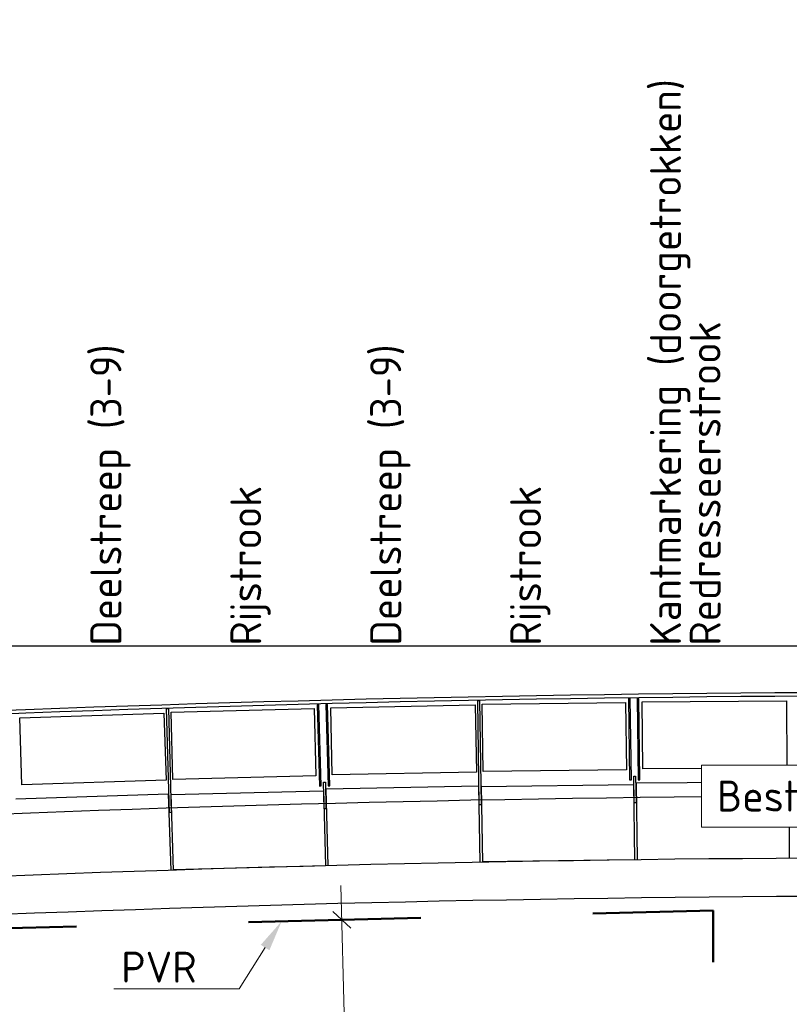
# Model space of a CAD drawing. Header units: metres. Extents: x 169741 to 171424, y 393147 to 407066.
# Tile 4 of 59: x 170516 to 170525, y 393438 to 393450. Entities that reach past the tile are written whole.
import ezdxf
from ezdxf import colors
from ezdxf.entities.mleader import LeaderData, LeaderLine
from ezdxf.math import Vec2, Vec3

# ---------------------------------------------------------------- set-up
doc = ezdxf.new("R2010")
doc.units = ezdxf.units.M
doc.linetypes.add('NLCS-HIDDEN', pattern=[4, 2, -2])
doc.layers.get('0').update_dxf_attribs({"lineweight": 25})
doc.layers.get('Defpoints').update_dxf_attribs({"color": 211})
for name, color, linetype, lineweight in [('B-WE-IE-BALUSTRADE-GD', 7, 'Continuous', 25), ('B-WE-IE-LEUNING-GD', 220, 'Continuous', 25), ('B-WE-KW-KUNSTWERK-S', 252, 'Continuous', 25), ('B-WE-KW-KUNSTWERK_BRUG_FIETSBRUG-GD', 170, 'Continuous', 25), ('B-WE-KW-KUNSTWERK_RANDELEMENT-GD', 170, 'Continuous', 25), ('B-WE-VH-VERHARDING-GD', 252, 'Continuous', 25), ('N-WE-VW-PVR-GD', 10, 'NLCS-HIDDEN', 50), ('X-XX-AL-AANKLEDING-T18-200', 7, 'Continuous', 18), ('X-XX-AL-M-200', 7, 'Continuous', 18), ('X-XX-AL-T18-200', 1, 'Continuous', 18)]:
    doc.layers.add(name, color=color, linetype=linetype, lineweight=lineweight)
doc.layers.add('X-XX-AL-HULPLIJN-GD', color=30, linetype='Continuous', lineweight=25, plot=False)
doc.styles.add('NLCS-ISO-M200-T18', font='NLCS-ISO.ttf', dxfattribs={"height": 0.36})
doc.dimstyles.new('NLCS-M200-T18-SCHRAP_L2_H1', dxfattribs={"dimscale": 0.2, "dimtxt": 2.5, "dimasz": 1.008, "dimexe": 2, "dimexo": 2, "dimgap": 0.7, "dimtad": 1, "dimzin": 0, "dimdsep": 46, "dimtxsty": 'NLCS-ISO-M200-T18', "dimblk": 'OBLIQUE', "dimcen": 2.5, "dimdle": 2, "dimclrd": 256, "dimclre": 256, "dimclrt": 256, "dimadec": 1, "dimazin": 0, "dimtfac": 1, "dimtdec": 3, "dimtofl": 0, "dimtmove": 0, "dimatfit": 3, "dimldrblk": 'OBLIQUE', "dimfxl": 2, "dimfxlon": 1, "dimtfillclr": 256, "dimtolj": 1, "dimtzin": 0, "dimlwd": -1, "dimlwe": -1, "dimarcsym": 0})

# ---------------------------------------------------------------- blocks, each defined once
blk = doc.blocks.new('_Oblique')
at = {"color": 0, "linetype": 'ByBlock', "lineweight": -2}
blk.add_line((-0.5, -0.5), (0.5, 0.5), dxfattribs=at)
blk = doc.blocks.new('*D273')
at = {"layer": 'Defpoints', "color": 0, "transparency": 16777216}
for p in [(170512.146, 393439.072), (170541.466, 393439.072), (170512.146, 393427.662)]:
    blk.add_point(p, dxfattribs=at)
at = {"layer": 'X-XX-AL-M-200', "transparency": 16777216}
for p, q in [((170512.146, 393428.062), (170512.146, 393427.262)), ((170541.466, 393428.062), (170541.466, 393427.262)), ((170541.866, 393427.662), (170511.746, 393427.662))]:
    blk.add_line(p, q, dxfattribs=at)
at = {"layer": 'X-XX-AL-M-200', "transparency": 16777216, "xscale": 0.2016, "yscale": 0.2016, "zscale": 0.2016, "rotation": 180}
blk.add_blockref('_Oblique', (170512.146, 393427.662), dxfattribs=at)
at = {"layer": 'X-XX-AL-M-200', "transparency": 16777216, "xscale": 0.2016, "yscale": 0.2016, "zscale": 0.2016}
blk.add_blockref('_Oblique', (170541.466, 393427.662), dxfattribs=at)
at = {"layer": 'X-XX-AL-M-200', "transparency": 16777216, "insert": (170526.806, 393428.036), "char_height": 0.36, "attachment_point": 5, "style": 'NLCS-ISO-M200-T18'}
blk.add_mtext('\\A1;Overspanning bestaande fietsbrug = 29.32', dxfattribs=at)
blk = doc.blocks.new('*D317')
at = {"layer": 'Defpoints', "color": 0, "transparency": 16777216}
for p in [(170520.144, 393439.177), (170519.798, 393439.168), (170520.259, 393434.578)]:
    blk.add_point(p, dxfattribs=at)
at = {"layer": 'X-XX-AL-M-200', "transparency": 16777216}
for p, q in [((170519.923, 393434.17), (170519.788, 393439.568)), ((170519.798, 393439.168), (170519.398, 393439.158)), ((170519.913, 393434.57), (170519.513, 393434.56))]:
    blk.add_line(p, q, dxfattribs=at)
at = {"layer": 'X-XX-AL-M-200', "transparency": 16777216, "xscale": 0.2016, "yscale": 0.2016, "zscale": 0.2016}
for p, rotation in [((170519.798, 393439.168), 91.43209618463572), ((170519.913, 393434.57), 271.4320961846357)]:
    blk.add_blockref('_Oblique', p, dxfattribs=dict(at, rotation=rotation))
at = {"layer": 'X-XX-AL-M-200', "transparency": 16777216, "insert": (170520.176, 393436.877), "char_height": 0.36, "attachment_point": 5, "rotation": 271.4321, "style": 'NLCS-ISO-M200-T18'}
blk.add_mtext('\\A1;4.60', dxfattribs=at)
blk = doc.blocks.new('Bestaande fietsbrug Uden')
at = {"layer": 'B-WE-IE-BALUSTRADE-GD', "color": 0}
for p, q in [((9.684, 7.215), (9.664, 7.214)), ((9.664, 7.214), (9.689, 6.269)), ((9.709, 6.27), (9.684, 7.215)), ((9.784, 7.217), (9.764, 7.217)), ((9.764, 7.217), (9.789, 6.272)), ((9.809, 6.272), (9.784, 7.217)), ((9.823, 7.178), (11.498, 7.211)), ((11.498, 7.211), (11.513, 6.431)), ((11.53, 7.262), (11.55, 7.262)), ((11.546, 6.052), (11.53, 7.262)), ((11.55, 7.262), (11.566, 6.052)), ((11.581, 7.218), (13.244, 7.239)), ((11.591, 6.438), (11.581, 7.218)), ((13.244, 7.239), (13.254, 6.459)), ((13.3, 7.285), (13.28, 7.284)), ((13.28, 7.284), (13.292, 6.34)), ((13.312, 6.34), (13.3, 7.285)), ((13.4, 7.286), (13.38, 7.286)), ((13.38, 7.286), (13.392, 6.341)), ((13.412, 6.341), (13.4, 7.286)), ((13.439, 7.247), (15.114, 7.257)), ((13.444, 6.467), (13.439, 7.247)), ((15.114, 7.257), (15.119, 6.477)), ((6.209, 7.063), (7.883, 7.117)), ((7.883, 7.117), (7.908, 6.338)), ((7.915, 7.169), (7.935, 7.17)), ((7.946, 5.959), (7.915, 7.169)), ((7.935, 7.17), (7.966, 5.96)), ((7.966, 7.125), (9.629, 7.168)), ((7.986, 6.346), (7.966, 7.125)), ((9.629, 7.168), (9.649, 6.388)), ((9.838, 6.398), (9.823, 7.178)), ((6.234, 6.284), (6.209, 7.063)), ((11.513, 6.431), (9.838, 6.398)), ((13.254, 6.459), (11.591, 6.438)), ((15.119, 6.477), (13.444, 6.467)), ((7.908, 6.338), (6.234, 6.284)), ((9.649, 6.388), (7.986, 6.346)), ((9.738, 6.314), (9.758, 6.315)), ((9.745, 6.006), (9.738, 6.314)), ((9.758, 6.315), (9.765, 6.006)), ((13.292, 6.34), (13.312, 6.34)), ((13.342, 6.384), (13.362, 6.384)), ((13.346, 6.075), (13.342, 6.384)), ((13.362, 6.384), (13.366, 6.075)), ((13.392, 6.341), (13.412, 6.341)), ((9.689, 6.269), (9.709, 6.27)), ((9.789, 6.272), (9.809, 6.272)), ((13.366, 6.075), (13.346, 6.075)), ((7.966, 5.96), (7.946, 5.959)), ((9.765, 6.006), (9.745, 6.006)), ((11.566, 6.052), (11.546, 6.052))]:
    blk.add_line(p, q, dxfattribs=at)
at = {"layer": 'B-WE-IE-LEUNING-GD', "color": 0}
for p, q in [((11.814, 7.314), (12.209, 7.321)), ((12.209, 7.321), (12.605, 7.327)), ((12.605, 7.327), (13.001, 7.333)), ((13.001, 7.333), (13.396, 7.338)), ((13.396, 7.338), (13.792, 7.343)), ((13.792, 7.343), (14.187, 7.347)), ((14.187, 7.347), (14.583, 7.351)), ((14.583, 7.351), (14.979, 7.354)), ((14.979, 7.354), (15.374, 7.356)), ((7.463, 7.201), (7.859, 7.214)), ((7.859, 7.214), (8.254, 7.226)), ((8.254, 7.226), (8.65, 7.238)), ((8.65, 7.238), (9.045, 7.25)), ((8.651, 7.198), (9.046, 7.21)), ((9.045, 7.25), (9.441, 7.26)), ((9.046, 7.21), (9.442, 7.22)), ((9.441, 7.26), (9.836, 7.271)), ((9.442, 7.22), (9.837, 7.231)), ((9.836, 7.271), (10.232, 7.28)), ((9.837, 7.231), (10.233, 7.24)), ((10.232, 7.28), (10.627, 7.29)), ((10.233, 7.24), (10.628, 7.25)), ((10.627, 7.29), (11.023, 7.298)), ((10.628, 7.25), (11.024, 7.258)), ((11.023, 7.298), (11.418, 7.306)), ((11.024, 7.258), (11.419, 7.266)), ((11.418, 7.306), (11.814, 7.314)), ((11.419, 7.266), (11.815, 7.274)), ((11.815, 7.274), (12.21, 7.281)), ((12.21, 7.281), (12.606, 7.287)), ((12.606, 7.287), (13.001, 7.293)), ((13.001, 7.293), (13.397, 7.298)), ((13.397, 7.298), (13.792, 7.303)), ((13.792, 7.303), (14.188, 7.307)), ((14.188, 7.307), (14.583, 7.311)), ((14.583, 7.311), (14.979, 7.314)), ((14.979, 7.314), (15.374, 7.316)), ((5.882, 7.143), (6.277, 7.158)), ((5.883, 7.103), (6.279, 7.118)), ((6.277, 7.158), (6.673, 7.173)), ((6.279, 7.118), (6.674, 7.133)), ((6.673, 7.173), (7.068, 7.187)), ((6.674, 7.133), (7.069, 7.147)), ((7.068, 7.187), (7.463, 7.201)), ((7.069, 7.147), (7.465, 7.161)), ((7.465, 7.161), (7.86, 7.174)), ((7.86, 7.174), (8.255, 7.186)), ((8.255, 7.186), (8.651, 7.198))]:
    blk.add_line(p, q, dxfattribs=at)
at = {"layer": 'B-WE-KW-KUNSTWERK_BRUG_FIETSBRUG-GD', "color": 0}
for p, q in [((10.678, 5.369), (11.07, 5.377)), ((11.07, 5.377), (11.463, 5.385)), ((11.463, 5.385), (11.855, 5.393)), ((11.855, 5.393), (12.247, 5.399)), ((12.247, 5.399), (12.64, 5.406)), ((12.64, 5.406), (13.032, 5.412)), ((13.032, 5.412), (13.425, 5.417)), ((13.425, 5.417), (13.817, 5.422)), ((13.817, 5.422), (14.21, 5.426)), ((14.21, 5.426), (14.602, 5.429)), ((14.602, 5.429), (14.994, 5.432)), ((14.994, 5.432), (15.387, 5.435)), ((6.755, 5.253), (7.147, 5.267)), ((7.147, 5.267), (7.539, 5.28)), ((7.539, 5.28), (7.932, 5.293)), ((7.932, 5.293), (8.324, 5.306)), ((8.324, 5.306), (8.716, 5.318)), ((8.716, 5.318), (9.108, 5.329)), ((9.108, 5.329), (9.501, 5.34)), ((9.501, 5.34), (9.893, 5.35)), ((9.893, 5.35), (10.285, 5.36)), ((10.285, 5.36), (10.678, 5.369)), ((5.97, 5.223), (6.363, 5.238)), ((6.363, 5.238), (6.755, 5.253)), ((10.296, 4.916), (10.688, 4.925)), ((10.688, 4.925), (11.08, 4.934)), ((11.08, 4.934), (11.471, 4.942)), ((11.471, 4.942), (11.863, 4.949)), ((11.863, 4.949), (12.255, 4.956)), ((12.255, 4.956), (12.647, 4.962)), ((12.647, 4.962), (13.038, 4.968)), ((13.038, 4.968), (13.43, 4.973)), ((13.43, 4.973), (13.822, 4.978)), ((13.822, 4.978), (14.214, 4.982)), ((14.214, 4.982), (14.606, 4.986)), ((14.606, 4.986), (14.998, 4.989)), ((14.998, 4.989), (15.389, 4.991)), ((6.379, 4.795), (6.771, 4.81)), ((6.771, 4.81), (7.163, 4.824)), ((7.163, 4.824), (7.554, 4.837)), ((7.554, 4.837), (7.946, 4.85)), ((7.946, 4.85), (8.338, 4.863)), ((8.338, 4.863), (8.729, 4.874)), ((8.729, 4.874), (9.121, 4.886)), ((9.121, 4.886), (9.513, 4.896)), ((9.513, 4.896), (9.904, 4.907)), ((9.904, 4.907), (10.296, 4.916)), ((5.988, 4.78), (6.379, 4.795))]:
    blk.add_line(p, q, dxfattribs=at)
at = {"layer": 'B-WE-KW-KUNSTWERK_RANDELEMENT-GD', "color": 0}
for p, q in [((13.338, 6.3), (13.349, 5.41)), ((13.368, 6.301), (13.379, 5.411)), ((13.37, 6.306), (15.14, 6.318)), ((15.14, 6.318), (15.146, 5.428)), ((6.164, 6.121), (7.933, 6.178)), ((7.933, 6.178), (7.962, 5.289)), ((7.963, 6.179), (7.992, 5.29)), ((7.966, 6.17), (9.735, 6.215)), ((9.735, 6.23), (9.758, 5.341)), ((9.765, 6.231), (9.788, 5.342)), ((9.767, 6.237), (11.536, 6.271)), ((11.536, 6.271), (11.553, 5.381)), ((11.566, 6.272), (11.583, 5.382)), ((11.568, 6.262), (13.338, 6.285)), ((11.581, 5.392), (13.349, 5.415)), ((7.989, 5.3), (9.757, 5.346))]:
    blk.add_line(p, q, dxfattribs=at)
at = {"layer": 'B-WE-VH-VERHARDING-GD', "color": 0}
for p, q in [((9.088, 6.05), (9.482, 6.061)), ((9.482, 6.061), (9.875, 6.071)), ((9.875, 6.071), (10.268, 6.081)), ((10.268, 6.081), (10.662, 6.09)), ((10.662, 6.09), (11.055, 6.099)), ((11.055, 6.099), (11.448, 6.107)), ((11.448, 6.107), (11.842, 6.114)), ((11.842, 6.114), (12.235, 6.121)), ((12.235, 6.121), (12.629, 6.127)), ((12.629, 6.127), (13.022, 6.133)), ((13.022, 6.133), (13.416, 6.138)), ((13.416, 6.138), (13.809, 6.143)), ((13.809, 6.143), (14.202, 6.147)), ((14.202, 6.147), (14.596, 6.151)), ((14.596, 6.151), (14.989, 6.154)), ((14.989, 6.154), (15.383, 6.156)), ((5.942, 5.944), (6.335, 5.959)), ((6.335, 5.959), (6.729, 5.974)), ((6.729, 5.974), (7.122, 5.988)), ((7.122, 5.988), (7.515, 6.002)), ((7.515, 6.002), (7.908, 6.015)), ((7.908, 6.015), (8.302, 6.027)), ((8.302, 6.027), (8.695, 6.039)), ((8.695, 6.039), (9.088, 6.05))]:
    blk.add_line(p, q, dxfattribs=at)

msp = doc.modelspace()

# ---------------------------------------------------------------- linework, layer by layer
at = {"layer": 'N-WE-VW-PVR-GD', "flags": 128}
msp.add_lwpolyline([(170524.113, 393434.675), (170524.113, 393439.276), (170512.163, 393438.978), (170512.163, 393434.34)], dxfattribs=at)
at = {"layer": 'X-XX-AL-HULPLIJN-GD', "flags": 128}
msp.add_lwpolyline([(170493.057, 393442.352), (170556.078, 393442.352)], dxfattribs=at)

# ---------------------------------------------------------------- block references
at = {"layer": 'B-WE-KW-KUNSTWERK-S'}
msp.add_blockref('Bestaande fietsbrug Uden', (170509.849, 393434.453), dxfattribs=at)

# ---------------------------------------------------------------- texts
at = {"layer": 'X-XX-AL-AANKLEDING-T18-200', "style": 'NLCS-ISO-M200-T18'}
for s, p in [('Kantmarkering (doorgetrokken)', (170523.738, 393442.352)), ('Redresseerstrook', (170524.198, 393442.352)), ('Deelstreep (3-9)', (170517.238, 393442.352)), ('Deelstreep (3-9)', (170520.488, 393442.352)), ('Rijstrook', (170518.863, 393442.352)), ('Rijstrook', (170522.113, 393442.352))]:
    msp.add_text(s, height=0.36, rotation=90, dxfattribs=at).set_placement(p)

# ---------------------------------------------------------------- dimensions: what is measured, and where the dimension line sits
at = {"layer": 'X-XX-AL-M-200'}
dim = msp.add_aligned_dim(p1=(170520.259, 393434.578), p2=(170520.144, 393439.177), distance=0.346, dimstyle='NLCS-M200-T18-SCHRAP_L2_H1', dxfattribs=at)
dim.commit()
dim.dimension.update_dxf_attribs({"geometry": '*D317', "text_midpoint": (170520.176, 393436.877)})
dim = msp.add_linear_dim(base=(170512.146, 393427.662), p1=(170541.466, 393439.072), p2=(170512.146, 393439.072), text='Overspanning bestaande fietsbrug = <>', dimstyle='NLCS-M200-T18-SCHRAP_L2_H1', dxfattribs=at)
dim.commit()
dim.dimension.update_dxf_attribs({"geometry": '*D273', "text_midpoint": (170526.806, 393428.036)})

# ---------------------------------------------------------------- leaders
at = {"layer": 'X-XX-AL-T18-200'}
ml = msp.add_multileader_mtext('Standard', dxfattribs=at)
ml.set_content('PVR', color=256, style='NLCS-ISO-M200-T18')
ml.set_leader_properties(color=256, linetype='ByLayer', lineweight=-1)
ml.build(insert=Vec2(0, 0))
ml.multileader.update_dxf_attribs({"text_left_attachment_type": 5, "text_right_attachment_type": 5, "dogleg_length": 0.36, "arrow_head_size": 0.36})
ctx = ml.context
ctx.base_point, ctx.char_height, ctx.arrow_head_size, ctx.landing_gap_size, ctx.plane_origin = Vec3(170517.057, 393438.367), 0.36, 0.36, 0.18, Vec3(170522.845, 393434.71)
ctx.left_attachment, ctx.right_attachment = 5, 5
notes = []
notes.append((ctx, [(0, (1, 1, 0), (170518.605, 393438.367), (-1, 0), 0.36, [(0, [(170519.099, 393439.151)], 0, [])])]))
ctx.mtext.insert, ctx.mtext.flow_direction = Vec3(170517.237, 393438.799), 5
for ctx, leaders in notes:
    for number, flags, end, landing, length, lines in leaders:
        leader = LeaderData()
        leader.index, (leader.has_last_leader_line, leader.has_dogleg_vector, leader.attachment_direction) = number, flags
        leader.last_leader_point, leader.dogleg_vector, leader.dogleg_length = Vec3(end), Vec3(landing), length
        for number, points, colour, breaks in lines:
            line = LeaderLine()
            line.index, line.vertices, line.color, line.breaks = number, Vec3.list(points), colors.encode_raw_color(colour), breaks
            leader.lines.append(line)
        ctx.leaders.append(leader)

# ---------------------------------------------------------------- next in the draw order: texts
at = {"layer": 'X-XX-AL-AANKLEDING-T18-200', "insert": (170524.156, 393440.786), "char_height": 0.36, "attachment_point": 1, "style": 'NLCS-ISO-M200-T18', "bg_fill": 19, "box_fill_scale": 1.5, "bg_fill_color": 256, "bg_fill_transparency": 0}
msp.add_mtext_dynamic_manual_height_columns('Bestaande fietsbrug', width=4.43276, gutter_width=12.5, heights=[0], dxfattribs=at)

doc.saveas('drawing.dxf')
